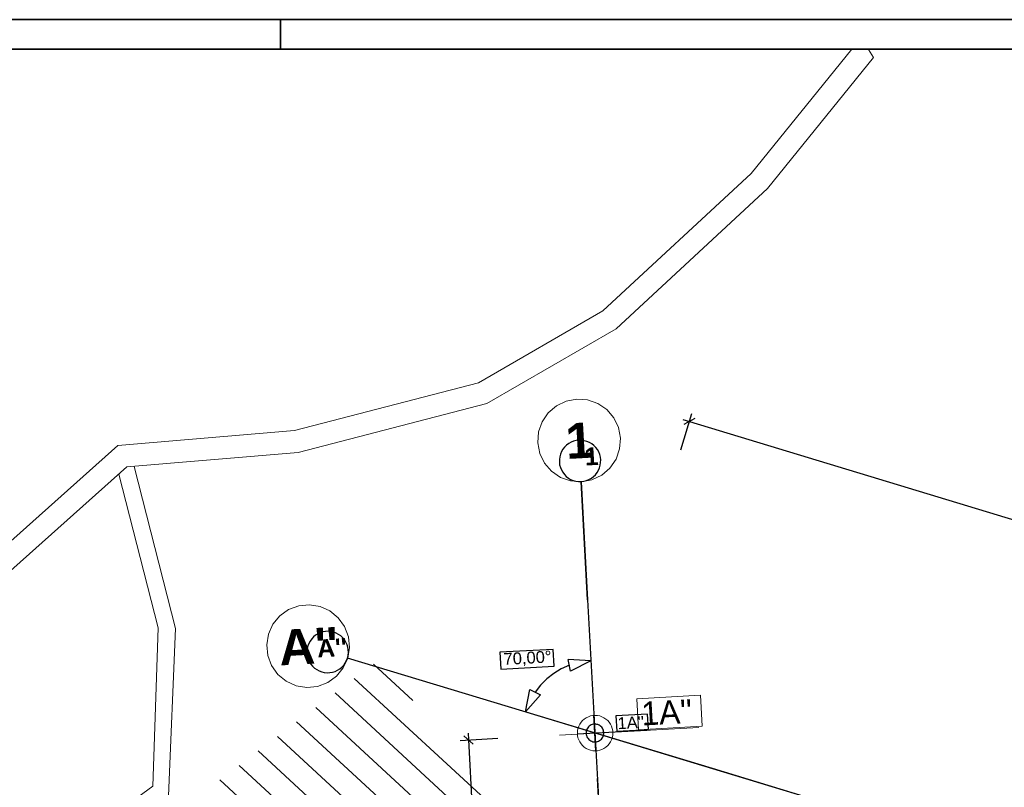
# Model space of a CAD drawing. Extents: x -779 to 790, y -208 to 633.
# Tile 145 of 232: x -424 to -257, y 504 to 633. Entities that reach past the tile are written whole.
import ezdxf
from ezdxf.lldxf.tags import DXFTag

# ---------------------------------------------------------------- set-up
doc = ezdxf.new("R2010")
doc.units = 0
doc.layers.get('0').update_dxf_attribs({"lineweight": 25})
for name, color, linetype, lineweight, true_color in [('02 Raster Bemaßung', 7, 'Continuous', 25, 0x848484), ('02 Raster Gebäude-A07F5V4QWF', 7, 'Continuous', 25, 0x848484), ('10 Wege Bestand - 2D', 9, 'Continuous', 18, 0x808080), ('91 Aufstellflächen Feuerwehr', 9, 'Continuous', 18, 0x808080), ('S_Mass', 150, 'Continuous', 25, 0x007fff)]:
    doc.layers.add(name, color=color, linetype=linetype, lineweight=lineweight, true_color=true_color)
for name, color, linetype, lineweight in [('02 Raster Gebäude-A07F5V53WF', 7, 'Continuous', 13), ('Rahmen-A0U86KLAPE', 7, 'Continuous', 35), ('X_Rahmen', 7, 'Continuous', 25)]:
    doc.layers.add(name, color=color, linetype=linetype, lineweight=lineweight)
doc.styles.get("Standard").update_dxf_attribs({"font": 'arial.ttf'})
tags = doc.linetypes.add('Raster-A07F5V4TWF', pattern=[0.2, 0.1, -0.05, 0, -0.05]).pattern_tags.tags
tags[10:11] = [DXFTag(74, 4), DXFTag(75, 0), DXFTag(340, '0'), DXFTag(46, 1.0), DXFTag(50, 0.0), DXFTag(44, 0.0), DXFTag(45, 0.0)]
tags[8:9] = [DXFTag(74, 4), DXFTag(75, 0), DXFTag(340, '0'), DXFTag(46, 1.0), DXFTag(50, 0.0), DXFTag(44, 0.0), DXFTag(45, 0.0)]
tags[6:7] = [DXFTag(74, 4), DXFTag(75, 0), DXFTag(340, '0'), DXFTag(46, 1.0), DXFTag(50, 0.0), DXFTag(44, 0.0), DXFTag(45, 0.0)]
tags[4:5] = [DXFTag(74, 4), DXFTag(75, 0), DXFTag(340, '0'), DXFTag(46, 1.0), DXFTag(50, 0.0), DXFTag(44, 0.0), DXFTag(45, 0.0)]
tags = doc.linetypes.add('Raster-A07F5V57WF', pattern=[0.2, 0.1, -0.05, 0, -0.05]).pattern_tags.tags
tags[10:11] = [DXFTag(74, 4), DXFTag(75, 0), DXFTag(340, '0'), DXFTag(46, 1.0), DXFTag(50, 0.0), DXFTag(44, 0.0), DXFTag(45, 0.0)]
tags[8:9] = [DXFTag(74, 4), DXFTag(75, 0), DXFTag(340, '0'), DXFTag(46, 1.0), DXFTag(50, 0.0), DXFTag(44, 0.0), DXFTag(45, 0.0)]
tags[6:7] = [DXFTag(74, 4), DXFTag(75, 0), DXFTag(340, '0'), DXFTag(46, 1.0), DXFTag(50, 0.0), DXFTag(44, 0.0), DXFTag(45, 0.0)]
tags[4:5] = [DXFTag(74, 4), DXFTag(75, 0), DXFTag(340, '0'), DXFTag(46, 1.0), DXFTag(50, 0.0), DXFTag(44, 0.0), DXFTag(45, 0.0)]
tags = doc.linetypes.add('Wipeout_Contour-A07F5V4SWF', pattern=[1, 0, -1]).pattern_tags.tags
tags[6:7] = [DXFTag(74, 4), DXFTag(75, 0), DXFTag(340, '0'), DXFTag(46, 1.0), DXFTag(50, 0.0), DXFTag(44, 0.0), DXFTag(45, 0.0)]
tags[4:5] = [DXFTag(74, 4), DXFTag(75, 0), DXFTag(340, '0'), DXFTag(46, 1.0), DXFTag(50, 0.0), DXFTag(44, 0.0), DXFTag(45, 0.0)]

# ---------------------------------------------------------------- blocks, each defined once
blk = doc.blocks.new('Blockreferenz-A07F5V4KWF', base_point=(-779.5, -207.57))
at = {"layer": 'Rahmen-A0U86KLAPE', "color": 0, "linetype": 'ByBlock', "ltscale": 0.35}
for p, q in [((789.5, 633.43), (-779.5, 633.43)), ((-379.5, 633.43), (-379.5, 628.43)), ((-759.5, 628.43), (784.5, 628.43))]:
    blk.add_line(p, q, dxfattribs=at)
blk = doc.blocks.new('Referenz-A07F5V4VWF', base_point=(-401.42, -176.34))
at = {"layer": '02 Raster Bemaßung', "color": 0, "lineweight": -2}
for p, q in [((-311.81, 560.68), (-309.95, 566.81)), ((-311.44, 565.79), (-310.36, 565.47)), ((-309.42, 565.97), (-311.3, 564.97)), ((-310.36, 565.47), (47.61, 456.93)), ((-330.44, 523.28), (-330.86, 525.24)), ((-327, 525.03), (-330.86, 525.24)), ((-327, 525.03), (-330.44, 523.28)), ((-333.29, 522.88), (-334.46, 521.95)), ((-332.01, 523.65), (-333.29, 522.88)), ((-330.65, 524.26), (-332.01, 523.65)), ((-334.46, 521.95), (-335.52, 520.9)), ((-338.05, 516.35), (-337.34, 520.15)), ((-337.34, 520.15), (-335.53, 519.28)), ((-335.52, 520.9), (-336.44, 519.72)), ((-338.05, 516.35), (-335.53, 519.28)), ((-349.13, 511.55), (-342.74, 511.9)), ((-346.94, 510.92), (-348.52, 512.34)), ((-347.79, 512.75), (-347.73, 511.63)), ((-347.73, 511.63), (-343.08, 426.72))]:
    blk.add_line(p, q, dxfattribs=at)
at = {"layer": '02 Raster Bemaßung', "color": 0, "linetype": 'Wipeout_Contour-A07F5V4SWF', "lineweight": -2, "ltscale": 1.625}
for p, q in [((-333.39, 526.94), (-342.4, 526.45)), ((-342.4, 526.45), (-342.25, 523.6)), ((-333.23, 524.09), (-333.39, 526.94)), ((-342.25, 523.6), (-333.23, 524.09))]:
    blk.add_line(p, q, dxfattribs=at)
at = {"layer": '02 Raster Gebäude-A07F5V4QWF', "color": 0, "lineweight": -2}
for p, q in [((-331.45, 561.14), (-331.73, 560.78)), ((-331.12, 561.46), (-331.45, 561.14)), ((-330.76, 561.73), (-331.12, 561.46)), ((-330.36, 561.96), (-330.76, 561.73)), ((-329.93, 562.13), (-330.36, 561.96)), ((-329.49, 562.24), (-329.93, 562.13)), ((-329.04, 562.3), (-329.49, 562.24)), ((-328.58, 562.29), (-329.04, 562.3)), ((-328.13, 562.23), (-328.58, 562.29)), ((-327.68, 562.1), (-328.13, 562.23)), ((-327.26, 561.93), (-327.68, 562.1)), ((-326.87, 561.69), (-327.26, 561.93)), ((-326.51, 561.41), (-326.87, 561.69)), ((-326.19, 561.08), (-326.51, 561.41)), ((-332.27, 559.52), (-332.34, 559.07)), ((-332.15, 559.96), (-332.27, 559.52)), ((-331.97, 560.38), (-332.15, 559.96)), ((-331.73, 560.78), (-331.97, 560.38)), ((-325.91, 560.72), (-326.19, 561.08)), ((-325.69, 560.32), (-325.91, 560.72)), ((-325.52, 559.89), (-325.69, 560.32)), ((-325.4, 559.45), (-325.52, 559.89)), ((-325.35, 558.99), (-325.4, 559.45)), ((-332.34, 559.07), (-332.34, 558.61)), ((-332.34, 558.61), (-332.29, 558.16)), ((-332.29, 558.16), (-332.17, 557.71)), ((-325.54, 557.64), (-325.42, 558.08)), ((-325.42, 558.08), (-325.36, 558.54)), ((-325.36, 558.54), (-325.35, 558.99)), ((-332.17, 557.71), (-332, 557.29)), ((-332, 557.29), (-331.78, 556.89)), ((-331.78, 556.89), (-331.5, 556.52)), ((-331.5, 556.52), (-331.18, 556.2)), ((-331.18, 556.2), (-330.82, 555.91)), ((-326.93, 555.87), (-326.57, 556.15)), ((-326.57, 556.15), (-326.24, 556.47)), ((-326.24, 556.47), (-325.96, 556.83)), ((-325.96, 556.83), (-325.72, 557.22)), ((-325.72, 557.22), (-325.54, 557.64)), ((-330.82, 555.91), (-330.43, 555.68)), ((-330.43, 555.68), (-330.01, 555.5)), ((-330.01, 555.5), (-329.57, 555.38)), ((-329.57, 555.38), (-329.11, 555.31)), ((-329.11, 555.31), (-328.65, 555.31)), ((-328.65, 555.31), (-328.2, 555.36)), ((-328.2, 555.36), (-327.76, 555.48)), ((-327.76, 555.48), (-327.33, 555.65)), ((-327.33, 555.65), (-326.93, 555.87)), ((-373.17, 529.59), (-373.56, 529.34)), ((-372.75, 529.78), (-373.17, 529.59)), ((-372.31, 529.91), (-372.75, 529.78)), ((-371.86, 529.98), (-372.31, 529.91)), ((-371.4, 530), (-371.86, 529.98)), ((-370.95, 529.95), (-371.4, 530)), ((-370.5, 529.85), (-370.95, 529.95)), ((-370.07, 529.69), (-370.5, 529.85)), ((-369.67, 529.47), (-370.07, 529.69)), ((-369.3, 529.21), (-369.67, 529.47)), ((-374.71, 527.94), (-374.87, 527.52)), ((-374.49, 528.35), (-374.71, 527.94)), ((-374.22, 528.72), (-374.49, 528.35)), ((-373.91, 529.05), (-374.22, 528.72)), ((-373.56, 529.34), (-373.91, 529.05)), ((-368.96, 528.89), (-369.3, 529.21)), ((-368.67, 528.54), (-368.96, 528.89)), ((-368.43, 528.15), (-368.67, 528.54)), ((-368.24, 527.73), (-368.43, 528.15)), ((-374.97, 527.07), (-375.02, 526.61)), ((-375.02, 526.61), (-375, 526.16)), ((-375, 526.16), (-374.93, 525.7)), ((-374.87, 527.52), (-374.97, 527.07)), ((-368.11, 527.29), (-368.24, 527.73)), ((-368.03, 526.84), (-368.11, 527.29)), ((-368.06, 525.93), (-368.02, 526.39)), ((-368.02, 526.39), (-368.03, 526.84)), ((-374.93, 525.7), (-374.79, 525.27)), ((-374.79, 525.27), (-374.6, 524.85)), ((-374.6, 524.85), (-374.36, 524.46)), ((-368.81, 524.28), (-368.54, 524.65)), ((-368.54, 524.65), (-368.33, 525.06)), ((-368.33, 525.06), (-368.17, 525.48)), ((-368.17, 525.48), (-368.06, 525.93)), ((-374.36, 524.46), (-374.07, 524.11)), ((-374.07, 524.11), (-373.74, 523.79)), ((-373.74, 523.79), (-373.36, 523.53)), ((-373.36, 523.53), (-372.96, 523.31)), ((-372.96, 523.31), (-372.53, 523.15)), ((-372.53, 523.15), (-372.09, 523.05)), ((-372.09, 523.05), (-371.63, 523)), ((-371.63, 523), (-371.17, 523.02)), ((-371.17, 523.02), (-370.72, 523.09)), ((-370.72, 523.09), (-370.28, 523.22)), ((-370.28, 523.22), (-369.87, 523.41)), ((-369.87, 523.41), (-369.48, 523.65)), ((-369.48, 523.65), (-369.12, 523.94)), ((-369.12, 523.94), (-368.81, 524.28)), ((-326.16, 509.8), (-326.49, 515.79)), ((-329.32, 512.63), (-317.57, 513.28)), ((-327.82, 512.93), (-327.83, 512.74)), ((-327.79, 513.13), (-327.82, 512.93)), ((-327.74, 513.32), (-327.79, 513.13)), ((-327.66, 513.5), (-327.74, 513.32)), ((-327.55, 513.66), (-327.66, 513.5)), ((-327.43, 513.82), (-327.55, 513.66)), ((-327.29, 513.95), (-327.43, 513.82)), ((-327.13, 514.07), (-327.29, 513.95)), ((-326.96, 514.16), (-327.13, 514.07)), ((-326.77, 514.23), (-326.96, 514.16)), ((-326.58, 514.28), (-326.77, 514.23)), ((-326.39, 514.3), (-326.58, 514.28)), ((-326.19, 514.29), (-326.39, 514.3)), ((-326, 514.26), (-326.19, 514.29)), ((-325.81, 514.21), (-326, 514.26)), ((-325.63, 514.13), (-325.81, 514.21)), ((-325.46, 514.02), (-325.63, 514.13)), ((-325.31, 513.9), (-325.46, 514.02)), ((-325.18, 513.76), (-325.31, 513.9)), ((-325.06, 513.6), (-325.18, 513.76)), ((-324.97, 513.43), (-325.06, 513.6)), ((-324.9, 513.25), (-324.97, 513.43)), ((-324.85, 513.05), (-324.9, 513.25)), ((-324.83, 512.86), (-324.85, 513.05)), ((-324.83, 512.66), (-324.83, 512.86)), ((-327.83, 512.74), (-327.81, 512.54)), ((-327.81, 512.54), (-327.76, 512.35)), ((-327.76, 512.35), (-327.69, 512.17)), ((-327.69, 512.17), (-327.6, 512)), ((-327.6, 512), (-327.48, 511.84)), ((-327.48, 511.84), (-327.35, 511.7)), ((-327.35, 511.7), (-327.19, 511.57)), ((-327.19, 511.57), (-327.02, 511.47)), ((-327.02, 511.47), (-326.85, 511.39)), ((-326.85, 511.39), (-326.66, 511.33)), ((-326.66, 511.33), (-326.46, 511.3)), ((-326.46, 511.3), (-326.27, 511.3)), ((-326.27, 511.3), (-326.07, 511.32)), ((-326.07, 511.32), (-325.88, 511.37)), ((-325.88, 511.37), (-325.7, 511.44)), ((-325.7, 511.44), (-325.53, 511.53)), ((-325.53, 511.53), (-325.37, 511.65)), ((-325.37, 511.65), (-325.23, 511.78)), ((-325.23, 511.78), (-325.1, 511.93)), ((-325.1, 511.93), (-325, 512.1)), ((-325, 512.1), (-324.92, 512.28)), ((-324.92, 512.28), (-324.86, 512.47)), ((-324.86, 512.47), (-324.83, 512.66))]:
    blk.add_line(p, q, dxfattribs=at)
at = {"layer": '02 Raster Gebäude-A07F5V4QWF', "color": 0, "linetype": 'Raster-A07F5V4TWF', "lineweight": -2, "ltscale": 187.5}
for p, q in [((-327.56, 535.33), (-328.65, 555.31)), ((-327.56, 535.33), (-302.34, 74.48)), ((-306.45, 506.77), (-368.17, 525.48)), ((458.12, 274.96), (-306.45, 506.77))]:
    blk.add_line(p, q, dxfattribs=at)
at = {"layer": '02 Raster Gebäude-A07F5V4QWF', "color": 0, "linetype": 'Wipeout_Contour-A07F5V4SWF', "lineweight": -2, "ltscale": 1.625}
for p, q in [((-317.41, 516), (-322.79, 515.71)), ((-322.79, 515.71), (-322.65, 513.09)), ((-317.27, 513.38), (-317.41, 516)), ((-322.65, 513.09), (-317.27, 513.38))]:
    blk.add_line(p, q, dxfattribs=at)
at = {"layer": '02 Raster Bemaßung', "color": 0, "linetype": 'ByBlock', "lineweight": -2, "ltscale": 2.25, "insert": (-341.83, 526.3), "char_height": 2.0003, "attachment_point": 1, "rotation": 3.132}
blk.add_mtext('{\\fArial;70,00°}', dxfattribs=at)
at = {"layer": '02 Raster Gebäude-A07F5V4QWF', "color": 0, "linetype": 'ByBlock', "lineweight": -2, "ltscale": 3.125, "insert": (-328.15, 561.02), "char_height": 3.0004, "attachment_point": 1, "rotation": 3.132}
blk.add_mtext('{\\fArial|b1|i0;1}', dxfattribs=at)
at = {"layer": '02 Raster Gebäude-A07F5V4QWF', "color": 0, "linetype": 'ByBlock', "lineweight": -2, "ltscale": 2.25, "insert": (-373.38, 528.58), "char_height": 3.0004, "attachment_point": 1, "rotation": 3.132}
blk.add_mtext("{\\fArial|b1|i0;A''}", dxfattribs=at)
at = {"layer": '02 Raster Gebäude-A07F5V4QWF', "color": 0, "linetype": 'ByBlock', "lineweight": -2, "ltscale": 0.405, "insert": (-322.56, 515.43), "char_height": 2.0003, "attachment_point": 1, "rotation": 3.132}
blk.add_mtext("{\\fArial;1A''}", dxfattribs=at)
blk = doc.blocks.new('Referenz-A07F5V59WF', base_point=(-759.5, -206.19))
at = {"layer": '02 Raster Gebäude-A07F5V53WF', "color": 0, "linetype": 'Continuous', "ltscale": 117.000008}
for p, q in [((-332.83, 568.13), (-334.22, 566.94)), ((-331.18, 568.92), (-332.83, 568.13)), ((-329.39, 569.26), (-331.18, 568.92)), ((-327.56, 569.12), (-329.39, 569.26)), ((-325.84, 568.51), (-327.56, 569.12)), ((-324.33, 567.48), (-325.84, 568.51)), ((-334.22, 566.94), (-335.25, 565.43)), ((-323.14, 566.1), (-324.33, 567.48)), ((-322.35, 564.45), (-323.14, 566.1)), ((-335.25, 565.43), (-335.85, 563.71)), ((-322.01, 562.65), (-322.35, 564.45)), ((-335.85, 563.71), (-335.99, 561.89)), ((-335.99, 561.89), (-335.66, 560.09)), ((-322.15, 560.83), (-322.01, 562.65)), ((-335.66, 560.09), (-334.87, 558.44)), ((-322.76, 559.11), (-322.15, 560.83)), ((-334.87, 558.44), (-333.68, 557.06)), ((-323.79, 557.6), (-322.76, 559.11)), ((-333.68, 557.06), (-332.17, 556.03)), ((-326.83, 555.62), (-325.18, 556.41)), ((-325.18, 556.41), (-323.79, 557.6)), ((-332.17, 556.03), (-330.44, 555.42)), ((-330.44, 555.42), (-328.62, 555.28)), ((-328.62, 555.28), (-326.83, 555.62)), ((-327.53, 535.31), (-328.62, 555.28)), ((-374.6, 534.49), (-376.42, 534.31)), ((-372.79, 534.19), (-374.6, 534.49)), ((-378.13, 533.67), (-379.61, 532.6)), ((-376.42, 534.31), (-378.13, 533.67)), ((-371.13, 533.44), (-372.79, 534.19)), ((-369.72, 532.28), (-371.13, 533.44)), ((-380.77, 531.19), (-381.52, 529.52)), ((-379.61, 532.6), (-380.77, 531.19)), ((-368.65, 530.79), (-369.72, 532.28)), ((-381.52, 529.52), (-381.82, 527.72)), ((-368.01, 529.08), (-368.65, 530.79)), ((-367.83, 527.27), (-368.01, 529.08)), ((-381.82, 527.72), (-381.64, 525.9)), ((-368.13, 525.46), (-367.83, 527.27)), ((-381.64, 525.9), (-381, 524.19)), ((-368.88, 523.8), (-368.13, 525.46)), ((-306.42, 506.75), (-368.13, 525.46)), ((-381, 524.19), (-379.93, 522.71)), ((-370.04, 522.39), (-368.88, 523.8)), ((-379.93, 522.71), (-378.52, 521.55)), ((-378.52, 521.55), (-376.86, 520.8)), ((-373.23, 520.68), (-371.52, 521.32)), ((-371.52, 521.32), (-370.04, 522.39)), ((-376.86, 520.8), (-375.05, 520.5)), ((-375.05, 520.5), (-373.23, 520.68)), ((-325.97, 506.79), (-326.62, 518.77)), ((-328.68, 514.61), (-328.89, 514.28)), ((-328.42, 514.9), (-328.68, 514.61)), ((-328.12, 515.16), (-328.42, 514.9)), ((-327.8, 515.38), (-328.12, 515.16)), ((-327.44, 515.55), (-327.8, 515.38)), ((-327.07, 515.68), (-327.44, 515.55)), ((-326.69, 515.76), (-327.07, 515.68)), ((-326.3, 515.78), (-326.69, 515.76)), ((-325.9, 515.76), (-326.3, 515.78)), ((-325.52, 515.68), (-325.9, 515.76)), ((-325.15, 515.55), (-325.52, 515.68)), ((-324.8, 515.38), (-325.15, 515.55)), ((-324.47, 515.16), (-324.8, 515.38)), ((-324.17, 514.9), (-324.47, 515.16)), ((-323.92, 514.61), (-324.17, 514.9)), ((-323.7, 514.28), (-323.92, 514.61)), ((-332.29, 512.45), (-308.78, 513.74)), ((-329.27, 513.17), (-329.3, 512.78)), ((-329.19, 513.56), (-329.27, 513.17)), ((-329.07, 513.93), (-329.19, 513.56)), ((-328.89, 514.28), (-329.07, 513.93)), ((-323.52, 513.93), (-323.7, 514.28)), ((-323.4, 513.56), (-323.52, 513.93)), ((-323.32, 513.17), (-323.4, 513.56)), ((-323.3, 512.78), (-323.32, 513.17)), ((-329.3, 512.78), (-329.27, 512.39)), ((-329.27, 512.39), (-329.19, 512)), ((-329.19, 512), (-329.07, 511.63)), ((-329.07, 511.63), (-328.89, 511.28)), ((-328.89, 511.28), (-328.68, 510.95)), ((-323.92, 510.95), (-323.7, 511.28)), ((-323.7, 511.28), (-323.52, 511.63)), ((-323.52, 511.63), (-323.4, 512)), ((-323.4, 512), (-323.32, 512.39)), ((-323.32, 512.39), (-323.3, 512.78)), ((-328.68, 510.95), (-328.42, 510.66)), ((-328.42, 510.66), (-328.12, 510.4)), ((-328.12, 510.4), (-327.8, 510.18)), ((-327.8, 510.18), (-327.44, 510.01)), ((-327.44, 510.01), (-327.07, 509.88)), ((-327.07, 509.88), (-326.69, 509.81)), ((-326.69, 509.81), (-326.3, 509.78)), ((-326.3, 509.78), (-325.9, 509.81)), ((-325.9, 509.81), (-325.52, 509.88)), ((-325.52, 509.88), (-325.15, 510.01)), ((-325.15, 510.01), (-324.8, 510.18)), ((-324.8, 510.18), (-324.47, 510.4)), ((-324.47, 510.4), (-324.17, 510.66)), ((-324.17, 510.66), (-323.92, 510.95))]:
    blk.add_line(p, q, dxfattribs=at)
at = {"layer": '02 Raster Gebäude-A07F5V53WF', "color": 0, "linetype": 'Raster-A07F5V57WF', "ltscale": 117.000008}
for p, q in [((-327.53, 535.31), (-290.82, -135.32)), ((458.01, 274.99), (-306.42, 506.75))]:
    blk.add_line(p, q, dxfattribs=at)
at = {"layer": '02 Raster Gebäude-A07F5V53WF', "color": 0, "linetype": 'Continuous', "ltscale": 115876.16625}
for p, q in [((-308.46, 519.18), (-319.22, 518.6)), ((-319.22, 518.6), (-318.94, 513.36)), ((-308.17, 513.95), (-308.46, 519.18)), ((-318.94, 513.36), (-308.17, 513.95))]:
    blk.add_line(p, q, dxfattribs=at)
at = {"layer": '10 Wege Bestand - 2D', "color": 0, "linetype": 'Continuous', "ltscale": 162.000017}
for p, q in [((-299.89, 607.42), (-282.88, 628.43)), ((-279.23, 627.01), (-280.06, 628.41)), ((-297.16, 604.87), (-279.23, 627.01)), ((-324.99, 584.19), (-299.89, 607.42)), ((-322.76, 581.17), (-297.16, 604.87)), ((-346.01, 572.01), (-324.99, 584.19)), ((-344.58, 568.53), (-322.76, 581.17)), ((-377.12, 563.95), (-346.01, 572.01)), ((-376.49, 560.26), (-344.58, 568.53)), ((-407.01, 561.4), (-377.12, 563.95)), ((-429.11, 541.69), (-407.01, 561.4)), ((-405.46, 557.79), (-376.49, 560.26)), ((-429.11, 536.69), (-405.46, 557.79)), ((-397.25, 530.45), (-404.23, 557.89)), ((-400.2, 530.6), (-406.84, 556.56)), ((-401.08, 503.82), (-400.2, 530.6)), ((-398.41, 502.16), (-397.25, 530.45)), ((-532.79, 407.26), (-401.08, 503.82))]:
    blk.add_line(p, q, dxfattribs=at)
at = {"layer": '91 Aufstellflächen Feuerwehr', "color": 0, "linetype": 'Continuous', "ltscale": 162.000017}
for p, q in [((-357.11, 518.32), (-363.78, 524.46)), ((-343.55, 500.37), (-367.02, 522.01)), ((-329.99, 482.42), (-370.27, 519.57)), ((-316.43, 464.48), (-373.52, 517.12)), ((-302.87, 446.53), (-376.77, 514.67)), ((-298.14, 436.73), (-380.01, 512.23)), ((-301.38, 434.28), (-383.26, 509.78)), ((-304.62, 431.82), (-386.51, 507.33)), ((-307.86, 429.37), (-389.75, 504.89))]:
    blk.add_line(p, q, dxfattribs=at)
at = {"layer": '02 Raster Gebäude-A07F5V53WF', "color": 0, "linetype": 'Continuous', "ltscale": 117.000008, "attachment_point": 1, "rotation": 3.1327}
for s, insert, char_height in [('{\\fArial|b1|i0;1}', (-331.45, 565.12), 5.9996), ("{\\fArial|b1|i0;A''}", (-379.91, 530.21), 5.9996), ("{\\fCentury Gothic;1A''}", (-318.57, 518.05), 3.9998)]:
    blk.add_mtext(s, dxfattribs=dict(at, insert=insert, char_height=char_height))
blk = doc.blocks.new('Maß-A07F5VB7WF', base_point=(-325.88, 493.28))
at = {"color": 0, "linetype": 'ByBlock', "lineweight": -2, "ltscale": 0.25}
for p, q in [((-148.85, 502.93), (-149.5, 514.77)), ((-325.23, 493.28), (-325.88, 505.12)), ((-325.34, 495.28), (-148.96, 504.93)), ((-148.46, 505.49), (-149.46, 504.37)), ((-324.84, 495.83), (-325.84, 494.72))]:
    blk.add_line(p, q, dxfattribs=at)
at = {"color": 0, "linetype": 'ByBlock', "lineweight": -2, "ltscale": 0.25, "insert": (-239.61, 502.37), "char_height": 1.8, "attachment_point": 1, "rotation": 3.1327}
blk.add_mtext('{\\fArial;8.83}', dxfattribs=at)

msp = doc.modelspace()

# ---------------------------------------------------------------- block references
at = {"color": 8, "lineweight": 25, "ltscale": 1250, "true_color": 0x808080}
msp.add_blockref('Referenz-A07F5V59WF', (-759.5, -206.19), dxfattribs=at)
at = {"color": 8, "lineweight": 25, "ltscale": 12.5, "true_color": 0x808080}
msp.add_blockref('Referenz-A07F5V4VWF', (-401.42, -176.34), dxfattribs=at)
at = {"layer": 'S_Mass', "ltscale": 0.25}
msp.add_blockref('Maß-A07F5VB7WF', (-325.88, 493.28), dxfattribs=at)
at = {"layer": 'X_Rahmen', "ltscale": 0.25}
msp.add_blockref('Blockreferenz-A07F5V4KWF', (-779.5, -207.57), dxfattribs=at)

doc.saveas('drawing.dxf')
